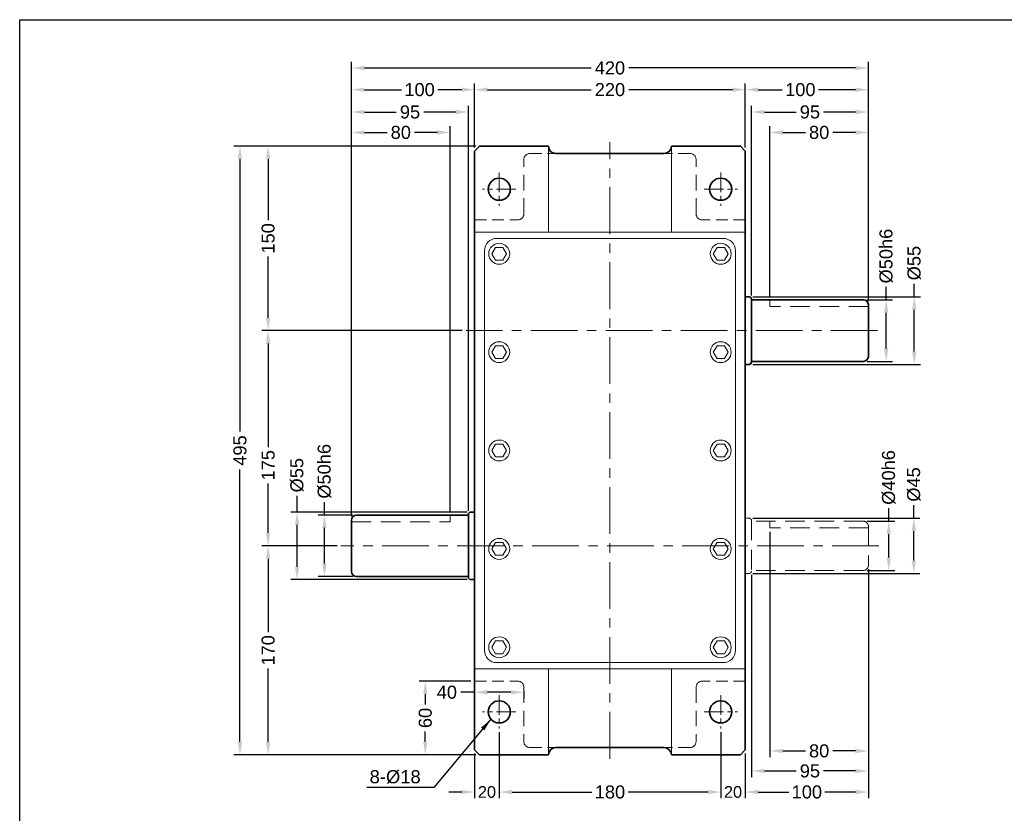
# Model space of a CAD drawing. Header units: inches. Extents: x -25 to 1478, y -56 to 994.
# Tile 2 of 3: x -25 to 775, y 349 to 994. Entities that reach past the tile are written whole.
import ezdxf

# ---------------------------------------------------------------- set-up
doc = ezdxf.new("R2010")
doc.units = ezdxf.units.IN
doc.header["$MEASUREMENT"] = 0
doc.linetypes.add('CENTER', pattern=[50.8, 31.75, -6.35, 6.35, -6.35])
doc.linetypes.add('HIDDEN2', pattern=[4.7625, 3.175, -1.5875])
doc.layers.add('A主綫', color=7, linetype='Continuous')
for name, color, linetype, lineweight in [('中心線', 1, 'CENTER', 20), ('付虛線', 54, 'HIDDEN2', 15), ('實線', 7, 'Continuous', 35), ('標注', 3, 'Continuous', 20), ('細實線', 7, 'Continuous', 20)]:
    doc.layers.add(name, color=color, linetype=linetype, lineweight=lineweight)
doc.styles.get("Standard").update_dxf_attribs({"font": 'arial.ttf'})
doc.dimstyles.new('pu175ds', dxfattribs={"dimtxt": 10.6, "dimasz": 10.5, "dimexe": 5, "dimexo": 3, "dimgap": 3.5, "dimtad": 0, "dimdec": 4, "dimdsep": 46, "dimtxsty": 'Standard', "dimcen": 0, "dimadec": 0, "dimazin": 0, "dimtfac": 1, "dimtdec": 4, "dimtofl": 0, "dimtmove": 0, "dimatfit": 3, "dimfxl": 0, "dimtolj": 1, "dimtzin": 0, "dimarcsym": 0})

# ---------------------------------------------------------------- blocks, each defined once
blk = doc.blocks.new('*D11')
at = {"layer": 'Defpoints', "color": 0, "ltscale": 0.5}
for p in [(222.67, 591.63), (248.75, 591.63), (248.75, 541.63)]:
    blk.add_point(p, dxfattribs=at)
at = {"layer": '標注', "color": 0, "lineweight": -2, "ltscale": 0.5}
for p, q in [((222.67, 591.63), (222.67, 602.13)), ((245.75, 591.63), (217.67, 591.63)), ((222.67, 552.13), (222.67, 581.13)), ((245.75, 541.63), (217.67, 541.63))]:
    blk.add_line(p, q, dxfattribs=at)
at = {"layer": '標注', "color": 0, "ltscale": 0.5}
for points in [[(220.92, 581.13), (224.42, 581.13), (222.67, 591.63)], [(220.92, 552.13), (224.42, 552.13), (222.67, 541.63)]]:
    blk.add_solid(points, dxfattribs=at)
at = {"layer": '標注', "color": 0, "ltscale": 0.5, "insert": (222.67, 627.22), "char_height": 10.6, "attachment_point": 5, "rotation": 90}
blk.add_mtext('\\A1;%%C50h6', dxfattribs=at)
blk = doc.blocks.new('*D12')
at = {"layer": 'Defpoints', "color": 0, "ltscale": 0.5}
for p in [(200.45, 594.13), (341.75, 594.13), (341.75, 539.13)]:
    blk.add_point(p, dxfattribs=at)
at = {"layer": '標注', "color": 0, "lineweight": -2, "ltscale": 0.5}
for p, q in [((200.45, 594.13), (200.45, 607.15)), ((338.75, 594.13), (195.45, 594.13)), ((200.45, 549.63), (200.45, 583.63)), ((338.75, 539.13), (195.45, 539.13))]:
    blk.add_line(p, q, dxfattribs=at)
at = {"layer": '標注', "color": 0, "ltscale": 0.5}
for points in [[(198.7, 583.63), (202.2, 583.63), (200.45, 594.13)], [(198.7, 549.63), (202.2, 549.63), (200.45, 539.13)]]:
    blk.add_solid(points, dxfattribs=at)
at = {"layer": '標注', "color": 0, "ltscale": 0.5, "insert": (200.45, 624.04), "char_height": 10.6, "attachment_point": 5, "rotation": 90}
blk.add_mtext('\\A1;%%C55', dxfattribs=at)
blk = doc.blocks.new('*D13')
at = {"layer": 'Defpoints', "color": 0, "ltscale": 0.5}
for p in [(348.75, 891.63), (176.94, 741.63), (337.76, 741.63)]:
    blk.add_point(p, dxfattribs=at)
at = {"layer": '標注', "color": 0, "lineweight": -2, "ltscale": 0.5}
for p, q in [((345.75, 891.63), (171.94, 891.63)), ((176.94, 881.13), (176.94, 831.32)), ((176.94, 752.13), (176.94, 801.93)), ((334.76, 741.63), (171.94, 741.63))]:
    blk.add_line(p, q, dxfattribs=at)
at = {"layer": '標注', "color": 0, "ltscale": 0.5}
for points in [[(175.19, 881.13), (178.69, 881.13), (176.94, 891.63)], [(175.19, 752.13), (178.69, 752.13), (176.94, 741.63)]]:
    blk.add_solid(points, dxfattribs=at)
at = {"layer": '標注', "color": 0, "ltscale": 0.5, "insert": (176.94, 816.63), "char_height": 10.6, "attachment_point": 5, "rotation": 90}
blk.add_mtext('\\A1;150', dxfattribs=at)
blk = doc.blocks.new('*D14')
at = {"layer": 'Defpoints', "color": 0, "ltscale": 0.5}
for p in [(337.76, 741.63), (176.94, 566.63), (236.11, 566.63)]:
    blk.add_point(p, dxfattribs=at)
at = {"layer": '標注', "color": 0, "lineweight": -2, "ltscale": 0.5}
for p, q in [((334.76, 741.63), (171.94, 741.63)), ((176.94, 731.13), (176.94, 646.91)), ((176.94, 577.13), (176.94, 617.4)), ((233.11, 566.63), (171.94, 566.63))]:
    blk.add_line(p, q, dxfattribs=at)
at = {"layer": '標注', "color": 0, "ltscale": 0.5}
for points in [[(175.19, 731.13), (178.69, 731.13), (176.94, 741.63)], [(175.19, 577.13), (178.69, 577.13), (176.94, 566.63)]]:
    blk.add_solid(points, dxfattribs=at)
at = {"layer": '標注', "color": 0, "ltscale": 0.5, "insert": (176.94, 632.16), "char_height": 10.6, "attachment_point": 5, "rotation": 90}
blk.add_mtext('\\A1;175', dxfattribs=at)
blk = doc.blocks.new('*D15')
at = {"layer": 'Defpoints', "color": 0, "ltscale": 0.5}
for p in [(236.11, 566.63), (176.94, 396.63), (348.75, 396.63)]:
    blk.add_point(p, dxfattribs=at)
at = {"layer": '標注', "color": 0, "lineweight": -2, "ltscale": 0.5}
for p, q in [((233.11, 566.63), (171.94, 566.63)), ((176.94, 556.13), (176.94, 496.32)), ((176.94, 407.13), (176.94, 466.93)), ((345.75, 396.63), (171.94, 396.63))]:
    blk.add_line(p, q, dxfattribs=at)
at = {"layer": '標注', "color": 0, "ltscale": 0.5}
for points in [[(175.19, 556.13), (178.69, 556.13), (176.94, 566.63)], [(175.19, 407.13), (178.69, 407.13), (176.94, 396.63)]]:
    blk.add_solid(points, dxfattribs=at)
at = {"layer": '標注', "color": 0, "ltscale": 0.5, "insert": (176.94, 481.63), "char_height": 10.6, "attachment_point": 5, "rotation": 90}
blk.add_mtext('\\A1;170', dxfattribs=at)
blk = doc.blocks.new('*D1')
at = {"layer": 'Defpoints', "color": 0, "ltscale": 0.5}
for p in [(154.07, 891.63), (348.75, 891.63), (348.75, 396.63)]:
    blk.add_point(p, dxfattribs=at)
at = {"layer": '標注', "color": 0, "lineweight": -2, "ltscale": 0.5}
for p, q in [((345.75, 891.63), (149.07, 891.63)), ((154.07, 881.13), (154.07, 659.59)), ((154.07, 407.13), (154.07, 628.66)), ((345.75, 396.63), (149.07, 396.63))]:
    blk.add_line(p, q, dxfattribs=at)
at = {"layer": '標注', "color": 0, "ltscale": 0.5}
for points in [[(152.32, 881.13), (155.82, 881.13), (154.07, 891.63)], [(152.32, 407.13), (155.82, 407.13), (154.07, 396.63)]]:
    blk.add_solid(points, dxfattribs=at)
at = {"layer": '標注', "color": 0, "ltscale": 0.5, "insert": (154.07, 644.13), "char_height": 10.6, "attachment_point": 5, "rotation": 90}
blk.add_mtext('\\A1;495', dxfattribs=at)
blk = doc.blocks.new('*D16')
at = {"layer": 'Defpoints', "color": 0, "ltscale": 0.5}
for p in [(660.75, 586.63), (681.32, 586.63), (660.75, 546.63)]:
    blk.add_point(p, dxfattribs=at)
at = {"layer": '標注', "color": 0, "lineweight": -2, "ltscale": 0.5}
for p, q in [((681.32, 586.63), (681.32, 597.13)), ((663.75, 586.63), (686.32, 586.63)), ((681.32, 557.13), (681.32, 576.13)), ((663.75, 546.63), (686.32, 546.63))]:
    blk.add_line(p, q, dxfattribs=at)
at = {"layer": '標注', "color": 0, "ltscale": 0.5}
for points in [[(679.57, 576.13), (683.07, 576.13), (681.32, 586.63)], [(679.57, 557.13), (683.07, 557.13), (681.32, 546.63)]]:
    blk.add_solid(points, dxfattribs=at)
at = {"layer": '標注', "color": 0, "ltscale": 0.5, "insert": (681.32, 622.22), "char_height": 10.6, "attachment_point": 5, "rotation": 90}
blk.add_mtext('\\A1;%%C40h6', dxfattribs=at)
blk = doc.blocks.new('*D17')
at = {"layer": 'Defpoints', "color": 0, "ltscale": 0.5}
for p in [(567.75, 589.13), (701.71, 589.13), (567.75, 544.13)]:
    blk.add_point(p, dxfattribs=at)
at = {"layer": '標注', "color": 0, "lineweight": -2, "ltscale": 0.5}
for p, q in [((701.71, 589.13), (701.71, 599.63)), ((570.75, 589.13), (706.71, 589.13)), ((701.71, 554.63), (701.71, 578.63)), ((570.75, 544.13), (706.71, 544.13))]:
    blk.add_line(p, q, dxfattribs=at)
at = {"layer": '標注', "color": 0, "ltscale": 0.5}
for points in [[(699.96, 578.63), (703.46, 578.63), (701.71, 589.13)], [(699.96, 554.63), (703.46, 554.63), (701.71, 544.13)]]:
    blk.add_solid(points, dxfattribs=at)
at = {"layer": '標注', "color": 0, "ltscale": 0.5, "insert": (701.71, 616.52), "char_height": 10.6, "attachment_point": 5, "rotation": 90}
blk.add_mtext('\\A1;%%C45', dxfattribs=at)
blk = doc.blocks.new('*D18')
at = {"layer": 'Defpoints', "color": 0, "ltscale": 0.5}
for p in [(660.75, 766.63), (679.26, 766.63), (660.75, 716.63)]:
    blk.add_point(p, dxfattribs=at)
at = {"layer": '標注', "color": 0, "lineweight": -2, "ltscale": 0.5}
for p, q in [((679.26, 766.63), (679.26, 777.13)), ((663.75, 766.63), (684.26, 766.63)), ((679.26, 727.13), (679.26, 756.13)), ((663.75, 716.63), (684.26, 716.63))]:
    blk.add_line(p, q, dxfattribs=at)
at = {"layer": '標注', "color": 0, "ltscale": 0.5}
for points in [[(677.51, 756.13), (681.01, 756.13), (679.26, 766.63)], [(677.51, 727.13), (681.01, 727.13), (679.26, 716.63)]]:
    blk.add_solid(points, dxfattribs=at)
at = {"layer": '標注', "color": 0, "ltscale": 0.5, "insert": (679.26, 802.22), "char_height": 10.6, "attachment_point": 5, "rotation": 90}
blk.add_mtext('\\A1;%%C50h6', dxfattribs=at)
blk = doc.blocks.new('*D19')
at = {"layer": 'Defpoints', "color": 0, "ltscale": 0.5}
for p in [(567.75, 769.13), (702.04, 769.13), (567.75, 714.13)]:
    blk.add_point(p, dxfattribs=at)
at = {"layer": '標注', "color": 0, "lineweight": -2, "ltscale": 0.5}
for p, q in [((702.04, 769.13), (702.04, 779.63)), ((570.75, 769.13), (707.04, 769.13)), ((702.04, 724.63), (702.04, 758.63)), ((570.75, 714.13), (707.04, 714.13))]:
    blk.add_line(p, q, dxfattribs=at)
at = {"layer": '標注', "color": 0, "ltscale": 0.5}
for points in [[(700.29, 758.63), (703.79, 758.63), (702.04, 769.13)], [(700.29, 724.63), (703.79, 724.63), (702.04, 714.13)]]:
    blk.add_solid(points, dxfattribs=at)
at = {"layer": '標注', "color": 0, "ltscale": 0.5, "insert": (702.04, 796.52), "char_height": 10.6, "attachment_point": 5, "rotation": 90}
blk.add_mtext('\\A1;%%C55', dxfattribs=at)
blk = doc.blocks.new('*D20')
at = {"layer": 'Defpoints', "color": 0, "ltscale": 0.5}
for p in [(324.75, 902.76), (244.75, 587.63), (324.75, 591.63)]:
    blk.add_point(p, dxfattribs=at)
at = {"layer": '標注', "color": 0, "lineweight": -2, "ltscale": 0.5}
for p, q in [((244.75, 590.63), (244.75, 907.76)), ((324.75, 594.63), (324.75, 907.76)), ((255.25, 902.76), (273.67, 902.76)), ((314.25, 902.76), (295.83, 902.76))]:
    blk.add_line(p, q, dxfattribs=at)
at = {"layer": '標注', "color": 0, "ltscale": 0.5}
for points in [[(255.25, 904.51), (255.25, 901.01), (244.75, 902.76)], [(314.25, 904.51), (314.25, 901.01), (324.75, 902.76)]]:
    blk.add_solid(points, dxfattribs=at)
at = {"layer": '標注', "color": 0, "ltscale": 0.5, "insert": (284.75, 902.76), "char_height": 10.6, "attachment_point": 5}
blk.add_mtext('\\A1;80', dxfattribs=at)
blk = doc.blocks.new('*D21')
at = {"layer": 'Defpoints', "color": 0, "ltscale": 0.5}
for p in [(339.75, 919.37), (244.75, 587.63), (339.75, 592.13)]:
    blk.add_point(p, dxfattribs=at)
at = {"layer": '標注', "color": 0, "lineweight": -2, "ltscale": 0.5}
for p, q in [((244.75, 590.63), (244.75, 924.37)), ((339.75, 595.13), (339.75, 924.37)), ((255.25, 919.37), (281.12, 919.37)), ((329.25, 919.37), (303.38, 919.37))]:
    blk.add_line(p, q, dxfattribs=at)
at = {"layer": '標注', "color": 0, "ltscale": 0.5}
for points in [[(255.25, 921.12), (255.25, 917.62), (244.75, 919.37)], [(329.25, 921.12), (329.25, 917.62), (339.75, 919.37)]]:
    blk.add_solid(points, dxfattribs=at)
at = {"layer": '標注', "color": 0, "ltscale": 0.5, "insert": (292.25, 919.37), "char_height": 10.6, "attachment_point": 5}
blk.add_mtext('\\A1;95', dxfattribs=at)
blk = doc.blocks.new('*D22')
at = {"layer": 'Defpoints', "color": 0, "ltscale": 0.5}
for p in [(344.75, 937.56), (344.75, 887.63), (244.75, 587.63)]:
    blk.add_point(p, dxfattribs=at)
at = {"layer": '標注', "color": 0, "lineweight": -2, "ltscale": 0.5}
for p, q in [((244.75, 590.63), (244.75, 942.56)), ((255.25, 937.56), (285.34, 937.56)), ((334.25, 937.56), (314.73, 937.56)), ((344.75, 890.63), (344.75, 942.56))]:
    blk.add_line(p, q, dxfattribs=at)
at = {"layer": '標注', "color": 0, "ltscale": 0.5}
for points in [[(255.25, 939.31), (255.25, 935.81), (244.75, 937.56)], [(334.25, 939.31), (334.25, 935.81), (344.75, 937.56)]]:
    blk.add_solid(points, dxfattribs=at)
at = {"layer": '標注', "color": 0, "ltscale": 0.5, "insert": (300.03, 937.56), "char_height": 10.6, "attachment_point": 5}
blk.add_mtext('\\A1;100', dxfattribs=at)
blk = doc.blocks.new('*D23')
at = {"layer": 'Defpoints', "color": 0, "ltscale": 0.5}
for p in [(564.75, 937.56), (344.75, 887.63), (564.75, 887.63)]:
    blk.add_point(p, dxfattribs=at)
at = {"layer": '標注', "color": 0, "lineweight": -2, "ltscale": 0.5}
for p, q in [((344.75, 890.63), (344.75, 942.56)), ((355.25, 937.56), (439.47, 937.56)), ((554.25, 937.56), (470.03, 937.56)), ((564.75, 890.63), (564.75, 942.56))]:
    blk.add_line(p, q, dxfattribs=at)
at = {"layer": '標注', "color": 0, "ltscale": 0.5}
for points in [[(355.25, 939.31), (355.25, 935.81), (344.75, 937.56)], [(554.25, 939.31), (554.25, 935.81), (564.75, 937.56)]]:
    blk.add_solid(points, dxfattribs=at)
at = {"layer": '標注', "color": 0, "ltscale": 0.5, "insert": (454.75, 937.56), "char_height": 10.6, "attachment_point": 5}
blk.add_mtext('\\A1;220', dxfattribs=at)
blk = doc.blocks.new('*D2')
at = {"layer": 'Defpoints', "color": 0, "ltscale": 0.5}
for p in [(584.75, 902.76), (584.75, 766.63), (664.75, 762.63)]:
    blk.add_point(p, dxfattribs=at)
at = {"layer": '標注', "color": 0, "lineweight": -2, "ltscale": 0.5}
for p, q in [((584.75, 769.63), (584.75, 907.76)), ((664.75, 765.63), (664.75, 907.76)), ((595.25, 902.76), (613.67, 902.76)), ((654.25, 902.76), (635.83, 902.76))]:
    blk.add_line(p, q, dxfattribs=at)
at = {"layer": '標注', "color": 0, "ltscale": 0.5}
for points in [[(595.25, 904.51), (595.25, 901.01), (584.75, 902.76)], [(654.25, 904.51), (654.25, 901.01), (664.75, 902.76)]]:
    blk.add_solid(points, dxfattribs=at)
at = {"layer": '標注', "color": 0, "ltscale": 0.5, "insert": (624.75, 902.76), "char_height": 10.6, "attachment_point": 5}
blk.add_mtext('\\A1;80', dxfattribs=at)
blk = doc.blocks.new('*D3')
at = {"layer": 'Defpoints', "color": 0, "ltscale": 0.5}
for p in [(569.75, 919.37), (569.75, 767.13), (664.75, 762.63)]:
    blk.add_point(p, dxfattribs=at)
at = {"layer": '標注', "color": 0, "lineweight": -2, "ltscale": 0.5}
for p, q in [((569.75, 770.13), (569.75, 924.37)), ((664.75, 765.63), (664.75, 924.37)), ((580.25, 919.37), (606.12, 919.37)), ((654.25, 919.37), (628.38, 919.37))]:
    blk.add_line(p, q, dxfattribs=at)
at = {"layer": '標注', "color": 0, "ltscale": 0.5}
for points in [[(580.25, 921.12), (580.25, 917.62), (569.75, 919.37)], [(654.25, 921.12), (654.25, 917.62), (664.75, 919.37)]]:
    blk.add_solid(points, dxfattribs=at)
at = {"layer": '標注', "color": 0, "ltscale": 0.5, "insert": (617.25, 919.37), "char_height": 10.6, "attachment_point": 5}
blk.add_mtext('\\A1;95', dxfattribs=at)
blk = doc.blocks.new('*D4')
at = {"layer": 'Defpoints', "color": 0, "ltscale": 0.5}
for p in [(564.75, 937.56), (564.75, 887.63), (664.75, 762.63)]:
    blk.add_point(p, dxfattribs=at)
at = {"layer": '標注', "color": 0, "lineweight": -2, "ltscale": 0.5}
for p, q in [((564.75, 890.63), (564.75, 942.56)), ((575.25, 937.56), (594.78, 937.56)), ((654.25, 937.56), (624.16, 937.56)), ((664.75, 765.63), (664.75, 942.56))]:
    blk.add_line(p, q, dxfattribs=at)
at = {"layer": '標注', "color": 0, "ltscale": 0.5}
for points in [[(575.25, 939.31), (575.25, 935.81), (564.75, 937.56)], [(654.25, 939.31), (654.25, 935.81), (664.75, 937.56)]]:
    blk.add_solid(points, dxfattribs=at)
at = {"layer": '標注', "color": 0, "ltscale": 0.5, "insert": (609.47, 937.56), "char_height": 10.6, "attachment_point": 5}
blk.add_mtext('\\A1;100', dxfattribs=at)
blk = doc.blocks.new('*D5')
at = {"layer": 'Defpoints', "color": 0, "ltscale": 0.5}
for p in [(244.75, 955.19), (664.75, 762.63), (244.75, 587.63)]:
    blk.add_point(p, dxfattribs=at)
at = {"layer": '標注', "color": 0, "lineweight": -2, "ltscale": 0.5}
for p, q in [((244.75, 590.63), (244.75, 960.19)), ((255.25, 955.19), (439.35, 955.19)), ((654.25, 955.19), (470.16, 955.19)), ((664.75, 765.63), (664.75, 960.19))]:
    blk.add_line(p, q, dxfattribs=at)
at = {"layer": '標注', "color": 0, "ltscale": 0.5}
for points in [[(255.25, 956.94), (255.25, 953.44), (244.75, 955.19)], [(654.25, 956.94), (654.25, 953.44), (664.75, 955.19)]]:
    blk.add_solid(points, dxfattribs=at)
at = {"layer": '標注', "color": 0, "ltscale": 0.5, "insert": (454.75, 955.19), "char_height": 10.6, "attachment_point": 5}
blk.add_mtext('\\A1;420', dxfattribs=at)
blk = doc.blocks.new('*D24')
at = {"layer": 'Defpoints', "color": 0, "ltscale": 0.5}
for p in [(304.68, 456.63), (344.75, 456.63), (348.75, 396.63)]:
    blk.add_point(p, dxfattribs=at)
at = {"layer": '標注', "color": 0, "lineweight": -2, "ltscale": 0.5}
for p, q in [((341.75, 456.63), (299.68, 456.63)), ((304.68, 446.13), (304.68, 437.73)), ((304.68, 407.13), (304.68, 415.52)), ((345.75, 396.63), (299.68, 396.63))]:
    blk.add_line(p, q, dxfattribs=at)
at = {"layer": '標注', "color": 0, "ltscale": 0.5}
for points in [[(302.93, 446.13), (306.43, 446.13), (304.68, 456.63)], [(302.93, 407.13), (306.43, 407.13), (304.68, 396.63)]]:
    blk.add_solid(points, dxfattribs=at)
at = {"layer": '標注', "color": 0, "ltscale": 0.5, "insert": (304.68, 426.63), "char_height": 10.6, "attachment_point": 5, "rotation": 90}
blk.add_mtext('\\A1;60', dxfattribs=at)
blk = doc.blocks.new('*D25')
at = {"layer": 'Defpoints', "color": 0, "ltscale": 0.5}
for p in [(344.75, 456.63), (384.75, 451.63), (344.75, 447.53)]:
    blk.add_point(p, dxfattribs=at)
at = {"layer": '標注', "color": 0, "lineweight": -2, "ltscale": 0.5}
for p, q in [((344.75, 453.63), (344.75, 442.53)), ((384.75, 448.63), (384.75, 442.53)), ((344.75, 447.53), (333.46, 447.53)), ((374.25, 447.53), (355.25, 447.53))]:
    blk.add_line(p, q, dxfattribs=at)
at = {"layer": '標注', "color": 0, "ltscale": 0.5}
for points in [[(355.25, 449.28), (355.25, 445.78), (344.75, 447.53)], [(374.25, 449.28), (374.25, 445.78), (384.75, 447.53)]]:
    blk.add_solid(points, dxfattribs=at)
at = {"layer": '標注', "color": 0, "ltscale": 0.5, "insert": (322.17, 447.53), "char_height": 10.6, "attachment_point": 5}
blk.add_mtext('\\A1;40', dxfattribs=at)
blk = doc.blocks.new('*D26')
at = {"layer": 'Defpoints', "color": 0, "ltscale": 0.5}
for p in [(364.75, 418.06), (344.75, 400.63), (344.75, 366.42)]:
    blk.add_point(p, dxfattribs=at)
at = {"layer": '標注', "color": 0, "lineweight": -2, "ltscale": 0.5}
for p, q in [((364.75, 415.06), (364.75, 361.42)), ((344.75, 397.63), (344.75, 361.42)), ((334.25, 366.42), (323.75, 366.42)), ((375.25, 366.42), (385.75, 366.42))]:
    blk.add_line(p, q, dxfattribs=at)
at = {"layer": '標注', "color": 0, "ltscale": 0.5}
for points in [[(334.25, 368.17), (334.25, 364.67), (344.75, 366.42)], [(375.25, 368.17), (375.25, 364.67), (364.75, 366.42)]]:
    blk.add_solid(points, dxfattribs=at)
at = {"layer": '標注', "color": 0, "ltscale": 0.5, "insert": (354.75, 366.42), "char_height": 10.6, "attachment_point": 5}
blk.add_mtext('\\A1;{\\H0.89623x;20}', dxfattribs=at)
blk = doc.blocks.new('*D27')
at = {"layer": 'Defpoints', "color": 0, "ltscale": 0.5}
for p in [(364.75, 418.06), (544.75, 418.06), (544.75, 366.42)]:
    blk.add_point(p, dxfattribs=at)
at = {"layer": '標注', "color": 0, "lineweight": -2, "ltscale": 0.5}
for p, q in [((364.75, 415.06), (364.75, 361.42)), ((544.75, 415.06), (544.75, 361.42)), ((375.25, 366.42), (440.06, 366.42)), ((534.25, 366.42), (469.45, 366.42))]:
    blk.add_line(p, q, dxfattribs=at)
at = {"layer": '標注', "color": 0, "ltscale": 0.5}
for points in [[(375.25, 368.17), (375.25, 364.67), (364.75, 366.42)], [(534.25, 368.17), (534.25, 364.67), (544.75, 366.42)]]:
    blk.add_solid(points, dxfattribs=at)
at = {"layer": '標注', "color": 0, "ltscale": 0.5, "insert": (454.75, 366.42), "char_height": 10.6, "attachment_point": 5}
blk.add_mtext('\\A1;180', dxfattribs=at)
blk = doc.blocks.new('*D28')
at = {"layer": 'Defpoints', "color": 0, "ltscale": 0.5}
for p in [(544.75, 418.06), (564.75, 400.63), (564.75, 366.42)]:
    blk.add_point(p, dxfattribs=at)
at = {"layer": '標注', "color": 0, "lineweight": -2, "ltscale": 0.5}
for p, q in [((544.75, 415.06), (544.75, 361.42)), ((564.75, 397.63), (564.75, 361.42)), ((534.25, 366.42), (523.75, 366.42)), ((575.25, 366.42), (585.75, 366.42))]:
    blk.add_line(p, q, dxfattribs=at)
at = {"layer": '標注', "color": 0, "ltscale": 0.5}
for points in [[(534.25, 368.17), (534.25, 364.67), (544.75, 366.42)], [(575.25, 368.17), (575.25, 364.67), (564.75, 366.42)]]:
    blk.add_solid(points, dxfattribs=at)
at = {"layer": '標注', "color": 0, "ltscale": 0.5, "insert": (554.75, 366.42), "char_height": 10.6, "attachment_point": 5}
blk.add_mtext('\\A1;{\\H0.89623x;20}', dxfattribs=at)
blk = doc.blocks.new('*D29')
at = {"layer": 'Defpoints', "color": 0, "ltscale": 0.5}
for p in [(584.75, 581.13), (664.75, 550.63), (584.75, 399.83)]:
    blk.add_point(p, dxfattribs=at)
at = {"layer": '標注', "color": 0, "lineweight": -2, "ltscale": 0.5}
for p, q in [((584.75, 578.13), (584.75, 394.83)), ((664.75, 547.63), (664.75, 394.83)), ((595.25, 399.83), (613.67, 399.83)), ((654.25, 399.83), (635.83, 399.83))]:
    blk.add_line(p, q, dxfattribs=at)
at = {"layer": '標注', "color": 0, "ltscale": 0.5}
for points in [[(595.25, 401.58), (595.25, 398.08), (584.75, 399.83)], [(654.25, 401.58), (654.25, 398.08), (664.75, 399.83)]]:
    blk.add_solid(points, dxfattribs=at)
at = {"layer": '標注', "color": 0, "ltscale": 0.5, "insert": (624.75, 399.83), "char_height": 10.6, "attachment_point": 5}
blk.add_mtext('\\A1;80', dxfattribs=at)
blk = doc.blocks.new('*D30')
at = {"layer": 'Defpoints', "color": 0, "ltscale": 0.5}
for p in [(569.75, 546.13), (664.75, 550.63), (569.75, 383.53)]:
    blk.add_point(p, dxfattribs=at)
at = {"layer": '標注', "color": 0, "lineweight": -2, "ltscale": 0.5}
for p, q in [((664.75, 547.63), (664.75, 378.53)), ((569.75, 543.13), (569.75, 378.53)), ((580.25, 383.53), (606.12, 383.53)), ((654.25, 383.53), (628.38, 383.53))]:
    blk.add_line(p, q, dxfattribs=at)
at = {"layer": '標注', "color": 0, "ltscale": 0.5}
for points in [[(580.25, 385.28), (580.25, 381.78), (569.75, 383.53)], [(654.25, 385.28), (654.25, 381.78), (664.75, 383.53)]]:
    blk.add_solid(points, dxfattribs=at)
at = {"layer": '標注', "color": 0, "ltscale": 0.5, "insert": (617.25, 383.53), "char_height": 10.6, "attachment_point": 5}
blk.add_mtext('\\A1;95', dxfattribs=at)
blk = doc.blocks.new('*D6')
at = {"layer": 'Defpoints', "color": 0, "ltscale": 0.5}
for p in [(664.75, 550.63), (564.75, 400.63), (564.75, 366.42)]:
    blk.add_point(p, dxfattribs=at)
at = {"layer": '標注', "color": 0, "lineweight": -2, "ltscale": 0.5}
for p, q in [((664.75, 547.63), (664.75, 361.42)), ((564.75, 397.63), (564.75, 361.42)), ((575.25, 366.42), (600.06, 366.42)), ((654.25, 366.42), (629.45, 366.42))]:
    blk.add_line(p, q, dxfattribs=at)
at = {"layer": '標注', "color": 0, "ltscale": 0.5}
for points in [[(575.25, 368.17), (575.25, 364.67), (564.75, 366.42)], [(654.25, 368.17), (654.25, 364.67), (664.75, 366.42)]]:
    blk.add_solid(points, dxfattribs=at)
at = {"layer": '標注', "color": 0, "ltscale": 0.5, "insert": (614.75, 366.42), "char_height": 10.6, "attachment_point": 5}
blk.add_mtext('\\A1;100', dxfattribs=at)

msp = doc.modelspace()

# ---------------------------------------------------------------- linework, layer by layer
at = {"layer": 'A主綫'}
msp.add_lwpolyline([(-24.97173, 994.46966), (1471.27827, 994.46966), (1471.27827, -55.53034), (-24.97173, -55.53034)], close=True, dxfattribs=at)
at = {"layer": '中心線', "ltscale": 1.2}
for p, q in [((454.75252, 393.42307), (454.75252, 894.85899)), ((672.26312, 741.62573), (337.76356, 741.62573)), ((673.39357, 566.62573), (236.11148, 566.62573))]:
    msp.add_line(p, q, dxfattribs=at)
at = {"layer": '中心線', "ltscale": 0.5}
for p, q in [((364.75252, 870.19274), (364.75252, 843.05871)), ((544.75252, 870.19274), (544.75252, 843.05871)), ((378.31954, 856.62573), (351.18551, 856.62573)), ((531.18551, 856.62573), (558.31954, 856.62573)), ((364.75252, 445.19274), (364.75252, 418.05871)), ((544.75252, 445.19274), (544.75252, 418.05871)), ((378.31954, 431.62573), (351.18551, 431.62573)), ((531.18551, 431.62573), (558.31954, 431.62573))]:
    msp.add_line(p, q, dxfattribs=at)
at = {"layer": '付虛線', "ltscale": 4}
for p, q in [((384.75252, 836.62573), (384.75252, 880.62573)), ((524.75252, 836.62573), (524.75252, 880.62573)), ((384.75252, 451.62573), (384.75252, 407.62573)), ((524.75252, 451.62573), (524.75252, 407.62573))]:
    msp.add_line(p, q, dxfattribs=at)
at = {"layer": '付虛線', "ltscale": 3}
for p, q in [((389.75252, 885.62573), (410.75252, 885.62573)), ((519.75252, 885.62573), (498.75252, 885.62573)), ((344.75252, 831.62573), (379.75252, 831.62573)), ((564.75252, 831.62573), (529.75252, 831.62573)), ((344.75252, 456.62573), (379.75252, 456.62573)), ((564.75252, 456.62573), (529.75252, 456.62573)), ((389.75252, 402.62573), (410.75252, 402.62573)), ((519.75252, 402.62573), (498.75252, 402.62573))]:
    msp.add_line(p, q, dxfattribs=at)
at = {"layer": '付虛線', "ltscale": 5}
for p, q in [((584.75252, 766.62573), (584.75252, 761.12573)), ((664.75252, 761.12573), (584.75252, 761.12573)), ((244.75252, 586.12573), (324.75252, 586.12573)), ((324.75252, 591.62573), (324.75252, 586.12573)), ((567.75252, 589.12573), (564.75252, 589.12573)), ((569.75252, 587.12573), (569.75252, 546.12573)), ((660.75252, 586.62573), (569.75252, 586.62573)), ((584.75252, 586.62573), (584.75252, 581.12573)), ((664.75252, 581.12573), (584.75252, 581.12573)), ((664.75252, 582.62573), (664.75252, 550.62573)), ((660.75252, 546.62573), (569.75252, 546.62573)), ((567.75252, 544.12573), (564.75252, 544.12573))]:
    msp.add_line(p, q, dxfattribs=at)
at = {"layer": '付虛線', "ltscale": 3}
for centre, start, end in [((389.75252, 880.62573), 90, 180), ((519.75252, 880.62573), 0, 90), ((379.75252, 836.62573), 270, 0), ((379.75252, 451.62573), 0, 90), ((529.75252, 451.62573), 90, 180), ((389.75252, 407.62573), 180, 270), ((519.75252, 407.62573), 270, 0)]:
    msp.add_arc(centre, 5, start, end, dxfattribs=at)
at = {"layer": '付虛線', "ltscale": 5}
for centre, radius, start, end in [((529.75252, 836.62573), 5, 180, 270), ((567.75252, 587.12573), 2, 0, 90), ((660.75252, 582.62573), 4, 0, 90), ((567.75252, 546.12573), 2, 270, 0), ((660.75252, 550.62573), 4, 270, 0)]:
    msp.add_arc(centre, radius, start, end, dxfattribs=at)
at = {"layer": '實線'}
for p, q in [((348.75252, 891.62573), (344.75252, 887.62573)), ((348.75252, 891.62573), (404.75252, 891.62573)), ((560.75252, 891.62573), (504.75252, 891.62573)), ((560.75252, 891.62573), (564.75252, 887.62573)), ((344.75252, 400.62573), (344.75252, 887.62573)), ((410.75252, 885.62573), (454.75252, 885.62573)), ((498.75252, 885.62573), (454.75252, 885.62573)), ((564.75252, 887.62573), (564.75252, 400.62573)), ((567.75252, 769.12573), (564.75252, 769.12573)), ((569.75252, 767.12573), (569.75252, 716.12573)), ((660.75252, 766.62573), (569.75252, 766.62573)), ((664.75252, 762.62573), (664.75252, 720.62573)), ((567.75252, 714.12573), (564.75252, 714.12573)), ((660.75252, 716.62573), (569.75252, 716.62573)), ((341.75252, 594.12573), (344.75252, 594.12573)), ((244.75252, 587.62573), (244.75252, 545.62573)), ((248.75252, 591.62573), (339.75252, 591.62573)), ((339.75252, 592.12573), (339.75252, 541.12573)), ((248.75252, 541.62573), (339.75252, 541.62573)), ((341.75252, 539.12573), (344.75252, 539.12573)), ((348.75252, 396.62573), (344.75252, 400.62573)), ((410.75252, 402.62573), (454.75252, 402.62573)), ((498.75252, 402.62573), (454.75252, 402.62573)), ((560.75252, 396.62573), (564.75252, 400.62573)), ((348.75252, 396.62573), (404.75252, 396.62573)), ((560.75252, 396.62573), (504.75252, 396.62573))]:
    msp.add_line(p, q, dxfattribs=at)
for centre in [(364.75252, 856.62573), (544.75252, 856.62573), (364.75252, 431.62573), (544.75252, 431.62573)]:
    msp.add_circle(centre, 9, dxfattribs=at)
for centre, radius, start, end in [((410.75252, 891.62573), 6, 180, 270), ((498.75252, 891.62573), 6, 270, 0), ((567.75252, 767.12573), 2, 0, 90), ((660.75252, 762.62573), 4, 0, 90), ((660.75252, 720.62573), 4, 270, 0), ((567.75252, 716.12573), 2, 270, 0), ((341.75252, 592.12573), 2, 90, 180), ((248.75252, 587.62573), 4, 90, 180), ((248.75252, 545.62573), 4, 180, 270), ((341.75252, 541.12573), 2, 180, 270), ((410.75252, 396.62573), 6, 90, 180), ((498.75252, 396.62573), 6, 0, 90)]:
    msp.add_arc(centre, radius, start, end, dxfattribs=at)
at = {"layer": '細實線'}
for p, q in [((404.75252, 821.62573), (404.75252, 891.62573)), ((504.75252, 821.62573), (504.75252, 891.62573)), ((344.75252, 821.62573), (454.75252, 821.62573)), ((362.75252, 816.62573), (454.75252, 816.62573)), ((564.75252, 821.62573), (454.75252, 821.62573)), ((546.75252, 816.62573), (454.75252, 816.62573)), ((560.75252, 821.62573), (504.75252, 821.62573)), ((352.75252, 481.62573), (352.75252, 806.62573)), ((556.75252, 806.62573), (556.75252, 481.62573)), ((344.75252, 466.62573), (454.75252, 466.62573)), ((362.75252, 471.62573), (454.75252, 471.62573)), ((404.75252, 466.62573), (404.75252, 396.62573)), ((546.75252, 471.62573), (454.75252, 471.62573)), ((564.75252, 466.62573), (454.75252, 466.62573)), ((504.75252, 466.62573), (504.75252, 396.62573))]:
    msp.add_line(p, q, dxfattribs=at)
at = {"layer": '細實線', "ltscale": 0.5}
for points in [[(361.75252, 809.32188), (358.75252, 804.12573), (361.75252, 798.92958), (367.75252, 798.92958), (370.75252, 804.12573), (367.75252, 809.32188)], [(547.75252, 809.32188), (550.75252, 804.12573), (547.75252, 798.92958), (541.75252, 798.92958), (538.75252, 804.12573), (541.75252, 809.32188)], [(361.75252, 729.32188), (358.75252, 724.12573), (361.75252, 718.92958), (367.75252, 718.92958), (370.75252, 724.12573), (367.75252, 729.32188)], [(547.75252, 729.32188), (550.75252, 724.12573), (547.75252, 718.92958), (541.75252, 718.92958), (538.75252, 724.12573), (541.75252, 729.32188)], [(361.75252, 649.32188), (358.75252, 644.12573), (361.75252, 638.92958), (367.75252, 638.92958), (370.75252, 644.12573), (367.75252, 649.32188)], [(547.75252, 649.32188), (550.75252, 644.12573), (547.75252, 638.92958), (541.75252, 638.92958), (538.75252, 644.12573), (541.75252, 649.32188)], [(361.75252, 569.32188), (358.75252, 564.12573), (361.75252, 558.92958), (367.75252, 558.92958), (370.75252, 564.12573), (367.75252, 569.32188)], [(547.75252, 569.32188), (550.75252, 564.12573), (547.75252, 558.92958), (541.75252, 558.92958), (538.75252, 564.12573), (541.75252, 569.32188)], [(361.75252, 489.32188), (358.75252, 484.12573), (361.75252, 478.92958), (367.75252, 478.92958), (370.75252, 484.12573), (367.75252, 489.32188)], [(547.75252, 489.32188), (550.75252, 484.12573), (547.75252, 478.92958), (541.75252, 478.92958), (538.75252, 484.12573), (541.75252, 489.32188)]]:
    msp.add_lwpolyline(points, close=True, dxfattribs=at)
at = {"layer": '細實線'}
for centre in [(364.75252, 804.12573), (544.75252, 804.12573), (364.75252, 724.12573), (544.75252, 724.12573), (364.75252, 644.12573), (544.75252, 644.12573), (364.75252, 564.12573), (544.75252, 564.12573), (364.75252, 484.12573), (544.75252, 484.12573)]:
    msp.add_circle(centre, 8.5, dxfattribs=at)
for centre, start, end in [((362.75252, 806.62573), 90, 180), ((546.75252, 806.62573), 0, 90), ((362.75252, 481.62573), 180, 270), ((546.75252, 481.62573), 270, 0)]:
    msp.add_arc(centre, 10, start, end, dxfattribs=at)

# ---------------------------------------------------------------- texts
at = {"layer": '標注', "ltscale": 0.5, "insert": (259.39965, 384.222), "char_height": 10.7, "width": 31.6899963, "attachment_point": 1}
msp.add_mtext('8-%%C18', dxfattribs=at)

# ---------------------------------------------------------------- dimensions: what is measured, and where the dimension line sits
at = {"layer": '標注', "ltscale": 0.5}
for base, p1, p2, picture, middle in [((244.75252, 955.19393), (664.75252, 762.62573), (244.75252, 587.62573), '*D5', (454.75252, 955.19393)), ((564.75252, 937.55584), (344.75252, 887.62573), (564.75252, 887.62573), '*D23', (454.75252, 937.55584)), ((339.75252, 919.37239), (244.75252, 587.62573), (339.75252, 592.12573), '*D21', (292.25252, 919.37239)), ((324.75252, 902.755), (244.75252, 587.62573), (324.75252, 591.62573), '*D20', (284.75252, 902.755)), ((584.75252, 399.83005), (664.75252, 550.62573), (584.75252, 581.12573), '*D29', (624.75252, 399.83005)), ((564.75252, 366.42459), (664.75252, 550.62573), (564.75252, 400.62573), '*D6', (614.75252, 366.42459)), ((569.75252, 383.52899), (664.75252, 550.62573), (569.75252, 546.12573), '*D30', (617.25252, 383.52899)), ((544.75252, 366.42459), (364.75252, 418.05871), (544.75252, 418.05871), '*D27', (454.75252, 366.42459))]:
    dim = msp.add_linear_dim(base=base, p1=p1, p2=p2, dimstyle='pu175ds', dxfattribs=at)
    dim.commit()
    dim.dimension.update_dxf_attribs({"geometry": picture, "text_midpoint": middle})
for base, p1, p2, picture, middle in [((344.75252, 937.55584), (244.75252, 587.62573), (344.75252, 887.62573), '*D22', (300.03388, 937.55584)), ((344.75252, 447.52814), (384.75252, 451.62573), (344.75252, 456.62573), '*D25', (322.17157, 447.52814))]:
    dim = msp.add_linear_dim(base=base, p1=p1, p2=p2, dimstyle='pu175ds', dxfattribs=at)
    dim.commit()
    dim.dimension.update_dxf_attribs({"geometry": picture, "text_midpoint": middle, "dimtype": 160})
for base, p1, p2, angle, picture, middle in [((564.75252, 937.55584), (664.75252, 762.62573), (564.75252, 887.62573), 180, '*D4', (609.47116, 937.55584)), ((176.94073, 566.62573), (337.76356, 741.62573), (236.11148, 566.62573), 90, '*D14', (176.94073, 632.15506)), ((304.6841, 456.62573), (348.75252, 396.62573), (344.75252, 456.62573), 90, '*D24', (304.6841, 426.62573))]:
    dim = msp.add_linear_dim(base=base, p1=p1, p2=p2, angle=angle, dimstyle='pu175ds', dxfattribs=at)
    dim.commit()
    dim.dimension.update_dxf_attribs({"geometry": picture, "text_midpoint": middle, "dimtype": 160})
for base, p1, p2, angle, picture, middle in [((569.75252, 919.37239), (664.75252, 762.62573), (569.75252, 767.12573), 180, '*D3', (617.25252, 919.37239)), ((584.75252, 902.755), (664.75252, 762.62573), (584.75252, 766.62573), 180, '*D2', (624.75252, 902.755)), ((154.0713, 891.62573), (348.75252, 396.62573), (348.75252, 891.62573), 90, '*D1', (154.0713, 644.12573)), ((176.94073, 741.62573), (348.75252, 891.62573), (337.76356, 741.62573), 90, '*D13', (176.94073, 816.62573)), ((176.94073, 396.62573), (236.11148, 566.62573), (348.75252, 396.62573), 90, '*D15', (176.94073, 481.62573))]:
    dim = msp.add_linear_dim(base=base, p1=p1, p2=p2, angle=angle, dimstyle='pu175ds', dxfattribs=at)
    dim.commit()
    dim.dimension.update_dxf_attribs({"geometry": picture, "text_midpoint": middle})
for base, p1, p2, picture, middle in [((679.26442, 766.62573), (660.75252, 716.62573), (660.75252, 766.62573), '*D18', (679.26442, 802.21618)), ((222.67491, 591.62573), (248.75252, 541.62573), (248.75252, 591.62573), '*D11', (222.67491, 627.21618)), ((681.32152, 586.62573), (660.75252, 546.62573), (660.75252, 586.62573), '*D16', (681.32152, 622.21618))]:
    dim = msp.add_linear_dim(base=base, p1=p1, p2=p2, angle=90, text='%%C<>h6', dimstyle='pu175ds', dxfattribs=at)
    dim.commit()
    dim.dimension.update_dxf_attribs({"geometry": picture, "text_midpoint": middle})
for base, p1, p2, picture, middle in [((702.04342, 769.12573), (567.75252, 714.12573), (567.75252, 769.12573), '*D19', (702.04342, 796.52395)), ((200.44733, 594.12573), (341.75252, 539.12573), (341.75252, 594.12573), '*D12', (200.44733, 624.04389)), ((701.70901, 589.12573), (567.75252, 544.12573), (567.75252, 589.12573), '*D17', (701.70901, 616.52395))]:
    dim = msp.add_linear_dim(base=base, p1=p1, p2=p2, angle=90, text='%%C<>', dimstyle='pu175ds', dxfattribs=at)
    dim.commit()
    dim.dimension.update_dxf_attribs({"geometry": picture, "text_midpoint": middle, "dimtype": 160})
for base, p1, p2, picture, middle in [((344.75252, 366.42459), (364.75252, 418.05871), (344.75252, 400.62573), '*D26', (354.75252, 366.42459)), ((564.75252, 366.42459), (544.75252, 418.05871), (564.75252, 400.62573), '*D28', (554.75252, 366.42459))]:
    dim = msp.add_linear_dim(base=base, p1=p1, p2=p2, text='{\\H0.89623x;<>}', dimstyle='pu175ds', dxfattribs=at)
    dim.commit()
    dim.dimension.update_dxf_attribs({"geometry": picture, "text_midpoint": middle, "dimtype": 160})

# ---------------------------------------------------------------- leaders
msp.add_leader([(357.99776, 425.67819), (311.62832, 370.04847), (257.2066, 370.04847)], dimstyle='pu175ds', override={"dimgap": 3.5, "dimtad": 0}, dxfattribs=at)

doc.saveas('drawing.dxf')
